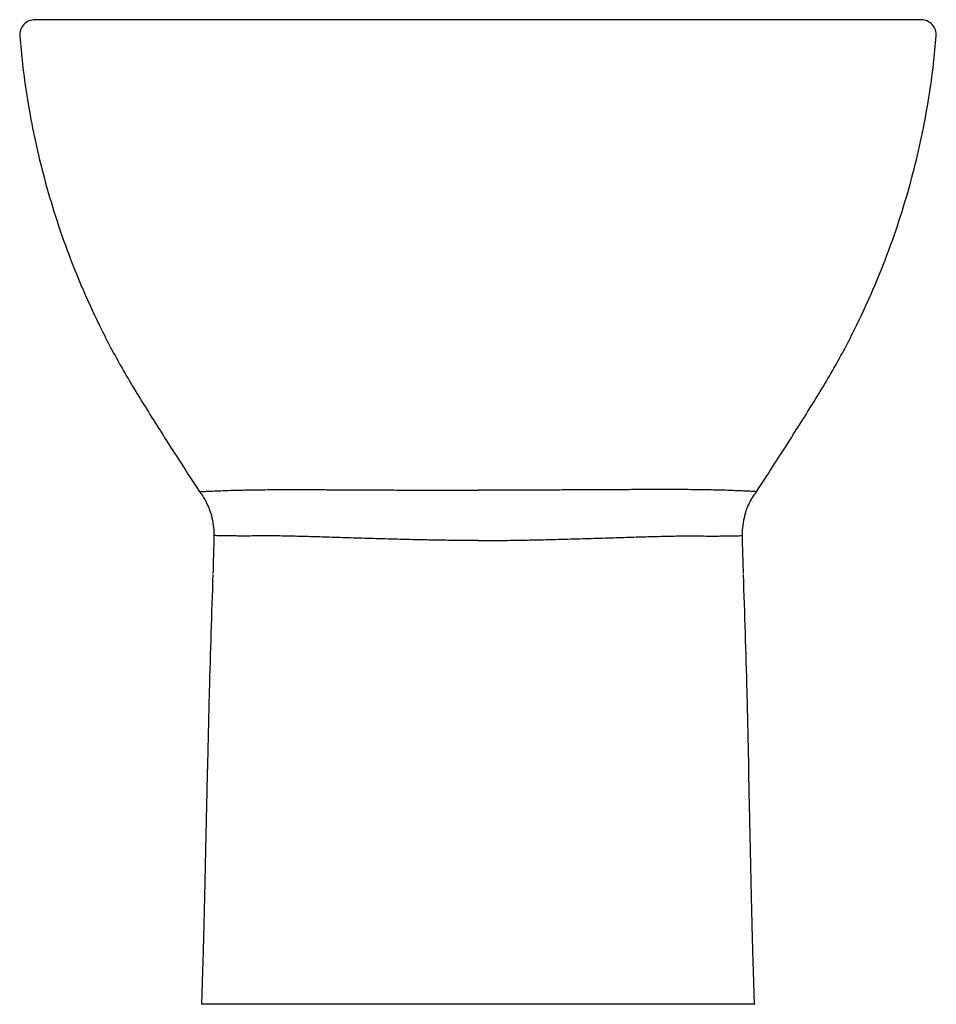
# Model space of a CAD drawing. Header units: millimetres. Extents: x 5031.808 to 5032.171, y 2421.511 to 2421.901.
import ezdxf

# ---------------------------------------------------------------- set-up
doc = ezdxf.new("R2010")
doc.units = ezdxf.units.MM
doc.layers.add('SANINDUSA', color=3, linetype='Continuous')

msp = doc.modelspace()

# ---------------------------------------------------------------- linework, layer by layer
at = {"layer": 'SANINDUSA'}
msp.add_line((5032.164624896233, 2421.900582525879), (5031.813514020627, 2421.900582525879), dxfattribs=at)
for centre, radius, start, end in [((5031.813513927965, 2421.894582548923), 0.005999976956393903, 89.99911516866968, 184.7704904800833), ((5032.164624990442, 2421.894582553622), 0.005999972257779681, 355.1249297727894, 90.00089963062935)]:
    msp.add_arc(centre, radius, start, end, dxfattribs=at)
for points, knots in [([(5031.80756421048, 2421.89409116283), (5031.807890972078, 2421.890403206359), (5031.808611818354, 2421.882267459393), (5031.810411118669, 2421.869517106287), (5031.812928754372, 2421.855642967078), (5031.816246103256, 2421.841224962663), (5031.820428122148, 2421.82632140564), (5031.825552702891, 2421.81099782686), (5031.831702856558, 2421.795326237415), (5031.838977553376, 2421.779387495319), (5031.847417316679, 2421.763239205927), (5031.857250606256, 2421.74715933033), (5031.867415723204, 2421.731041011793), (5031.874342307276, 2421.720329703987), (5031.878748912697, 2421.713580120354)], [0, 0, 0, 0, 0.05719068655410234, 0.1261644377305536, 0.1986345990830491, 0.2746373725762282, 0.3541559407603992, 0.4370782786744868, 0.5234401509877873, 0.6132972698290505, 0.7067197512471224, 0.8037244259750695, 0.9032861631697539, 1, 1, 1, 1]), ([(5032.099384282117, 2421.713585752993), (5032.103796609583, 2421.720329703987), (5032.110723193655, 2421.731041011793), (5032.120888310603, 2421.74715933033), (5032.130721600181, 2421.763239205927), (5032.139161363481, 2421.779387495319), (5032.146436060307, 2421.795326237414), (5032.152586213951, 2421.810997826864), (5032.157710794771, 2421.826321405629), (5032.161892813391, 2421.841224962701), (5032.165210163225, 2421.855642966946), (5032.167727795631, 2421.869517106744), (5032.169527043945, 2421.8822670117), (5032.170247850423, 2421.890402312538), (5032.17057457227, 2421.894089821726)], [0, 0, 0, 0, 0.09671450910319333, 0.1962769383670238, 0.2932822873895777, 0.3867054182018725, 0.4765631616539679, 0.5629256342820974, 0.6458485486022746, 0.7253676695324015, 0.8013709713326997, 0.8738416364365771, 0.9428158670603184, 1, 1, 1, 1]), ([(5031.878748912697, 2421.713580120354), (5031.879046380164, 2421.713201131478), (5031.879908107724, 2421.712103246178), (5031.881097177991, 2421.710108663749), (5031.882270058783, 2421.707624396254), (5031.882969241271, 2421.705892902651), (5031.883189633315, 2421.704980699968), (5031.883194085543, 2421.704962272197)], [0, 0, 0, 0, 0.1481809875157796, 0.4292625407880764, 0.7113598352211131, 0.9941690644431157, 1, 1, 1, 1]), ([(5031.878801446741, 2421.713620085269), (5031.878811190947, 2421.71362451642), (5031.878837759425, 2421.713636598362), (5031.879630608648, 2421.713690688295), (5031.88127550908, 2421.713779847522), (5031.883750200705, 2421.713893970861), (5031.887006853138, 2421.714029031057), (5031.891013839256, 2421.714168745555), (5031.895266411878, 2421.714285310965), (5031.899431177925, 2421.714370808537), (5031.90344135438, 2421.714421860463), (5031.907436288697, 2421.714442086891), (5031.911750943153, 2421.714449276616), (5031.91625929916, 2421.714451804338), (5031.921932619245, 2421.714445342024), (5031.928141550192, 2421.714430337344), (5031.934775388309, 2421.714406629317), (5031.94171437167, 2421.714374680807), (5031.948980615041, 2421.714335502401), (5031.956639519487, 2421.714293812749), (5031.963913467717, 2421.714258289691), (5031.970604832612, 2421.714231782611), (5031.976674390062, 2421.714215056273), (5031.982838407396, 2421.714206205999), (5031.986992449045, 2421.714210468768), (5031.98906945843, 2421.714212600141)], [0, 0, 0, 0, 0.03686943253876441, 0.1005279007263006, 0.1641867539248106, 0.2287324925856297, 0.293278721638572, 0.356859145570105, 0.4204397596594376, 0.4636262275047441, 0.5068226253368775, 0.5499261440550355, 0.5746283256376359, 0.6130545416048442, 0.6514806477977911, 0.6909540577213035, 0.7304272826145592, 0.7684683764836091, 0.8065050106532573, 0.8456863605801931, 0.8848668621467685, 0.9133888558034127, 0.9419104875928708, 0.9709554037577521, 1, 1, 1, 1]), ([(5032.099337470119, 2421.713620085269), (5032.099327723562, 2421.713624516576), (5032.099301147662, 2421.713636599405), (5032.098508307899, 2421.713690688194), (5032.096863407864, 2421.71377984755), (5032.094388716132, 2421.713893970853), (5032.091132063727, 2421.714029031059), (5032.087125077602, 2421.714168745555), (5032.082872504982, 2421.714285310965), (5032.078707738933, 2421.714370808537), (5032.07469756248, 2421.714421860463), (5032.070702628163, 2421.714442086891), (5032.066387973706, 2421.714449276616), (5032.0618796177, 2421.714451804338), (5032.056206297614, 2421.714445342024), (5032.049997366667, 2421.714430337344), (5032.04336352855, 2421.714406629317), (5032.036424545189, 2421.714374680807), (5032.029158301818, 2421.714335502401), (5032.021499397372, 2421.714293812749), (5032.014225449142, 2421.714258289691), (5032.007534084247, 2421.714231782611), (5032.001464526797, 2421.714215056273), (5031.995300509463, 2421.714206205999), (5031.991146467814, 2421.714210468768), (5031.98906945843, 2421.714212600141)], [0, 0, 0, 0, 0.03686729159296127, 0.1005259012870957, 0.1641848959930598, 0.2287307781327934, 0.2932771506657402, 0.3568577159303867, 0.4204384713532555, 0.4636250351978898, 0.5068215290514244, 0.5499251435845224, 0.5746273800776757, 0.6130536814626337, 0.6514798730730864, 0.6909533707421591, 0.7304266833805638, 0.7684678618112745, 0.8065045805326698, 0.845686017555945, 0.8848666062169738, 0.9133886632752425, 0.9419103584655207, 0.9709553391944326, 0.9999999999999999, 0.9999999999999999, 0.9999999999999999, 0.9999999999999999]), ([(5032.094959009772, 2421.704962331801), (5032.095207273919, 2421.705737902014), (5032.095735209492, 2421.707387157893), (5032.09686723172, 2421.709763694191), (5032.098085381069, 2421.711879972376), (5032.099006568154, 2421.713089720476), (5032.099384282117, 2421.713585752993)], [0, 0, 0, 0, 0.2503268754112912, 0.5323219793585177, 0.8082381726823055, 1, 1, 1, 1]), ([(5031.883168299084, 2421.704956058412), (5031.883268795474, 2421.704650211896), (5031.883722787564, 2421.703268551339), (5031.884299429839, 2421.700442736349), (5031.8843961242, 2421.697665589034), (5031.884444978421, 2421.696262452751)], [0, 0, 0, 0, 0.1233113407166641, 0.5570585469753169, 1, 1, 1, 1]), ([(5032.094971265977, 2421.704958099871), (5032.094870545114, 2421.704651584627), (5032.094416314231, 2421.703269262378), (5032.093839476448, 2421.700442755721), (5032.09374278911, 2421.697665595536), (5032.093693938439, 2421.696262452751)], [0, 0, 0, 0, 0.1235483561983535, 0.5571782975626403, 1, 1, 1, 1]), ([(5031.884444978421, 2421.696262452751), (5031.884419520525, 2421.695005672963), (5031.884358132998, 2421.691975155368), (5031.884232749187, 2421.686921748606), (5031.884107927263, 2421.683125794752), (5031.884047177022, 2421.681278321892)], [0, 0, 0, 0, 0.2667016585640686, 0.6431071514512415, 0.9999999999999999, 0.9999999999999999, 0.9999999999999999, 0.9999999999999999]), ([(5031.905426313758, 2421.696109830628), (5031.905224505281, 2421.696109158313), (5031.905022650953, 2421.696108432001), (5031.904623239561, 2421.696106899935), (5031.904028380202, 2421.696104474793), (5031.903446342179, 2421.696101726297), (5031.902299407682, 2421.696095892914), (5031.901557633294, 2421.696091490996), (5031.899400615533, 2421.696079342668), (5031.898054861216, 2421.696070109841), (5031.896176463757, 2421.696066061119), (5031.895574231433, 2421.696065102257), (5031.894417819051, 2421.696068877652), (5031.893864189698, 2421.696074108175), (5031.892803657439, 2421.696087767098), (5031.892295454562, 2421.696093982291), (5031.891326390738, 2421.696105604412), (5031.890865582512, 2421.696111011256), (5031.888679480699, 2421.69613667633), (5031.887307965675, 2421.696151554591), (5031.885312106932, 2421.696193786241), (5031.884688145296, 2421.696219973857), (5031.884444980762, 2421.696262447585)], [0, 0, 0, 0, 0.01562500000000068, 0.01562500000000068, 0.03125000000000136, 0.06250000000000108, 0.06250000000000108, 0.1250000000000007, 0.1250000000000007, 0.25, 0.25, 0.3124999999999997, 0.3124999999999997, 0.3749999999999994, 0.3749999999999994, 0.4374999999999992, 0.4374999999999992, 0.4999999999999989, 0.4999999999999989, 0.7499999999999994, 0.7499999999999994, 1, 1, 1, 1]), ([(5031.98906945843, 2421.694283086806), (5031.989069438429, 2421.694283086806), (5031.986455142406, 2421.694283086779), (5031.981218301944, 2421.694305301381), (5031.973431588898, 2421.694401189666), (5031.964919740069, 2421.694559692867), (5031.955822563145, 2421.694788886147), (5031.946364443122, 2421.695073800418), (5031.937441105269, 2421.695355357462), (5031.929174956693, 2421.695607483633), (5031.921639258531, 2421.695824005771), (5031.916126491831, 2421.695964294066), (5031.911823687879, 2421.69604025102), (5031.908618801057, 2421.696143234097), (5031.906256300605, 2421.696109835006), (5031.905426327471, 2421.696109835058), (5031.905426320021, 2421.696109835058)], [0, 0, 0, 0, 5.670040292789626e-07, 0.07411582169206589, 0.1483818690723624, 0.2225003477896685, 0.3212284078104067, 0.4203126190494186, 0.5190907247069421, 0.6187537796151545, 0.7187201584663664, 0.8183844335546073, 0.8659724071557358, 0.9329867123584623, 0.999999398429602, 0.9999999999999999, 0.9999999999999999, 0.9999999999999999, 0.9999999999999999]), ([(5031.98906945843, 2421.694283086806), (5031.98906947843, 2421.694283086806), (5031.991683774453, 2421.694283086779), (5031.996920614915, 2421.694305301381), (5032.004707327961, 2421.694401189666), (5032.01321917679, 2421.694559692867), (5032.022316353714, 2421.694788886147), (5032.031774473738, 2421.695073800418), (5032.04069781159, 2421.695355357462), (5032.048963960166, 2421.695607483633), (5032.056499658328, 2421.695824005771), (5032.062012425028, 2421.695964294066), (5032.06631522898, 2421.69604025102), (5032.069520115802, 2421.696143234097), (5032.071882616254, 2421.696109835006), (5032.072712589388, 2421.696109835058), (5032.072712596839, 2421.696109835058)], [0, 0, 0, 0, 5.670040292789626e-07, 0.07411582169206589, 0.1483818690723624, 0.2225003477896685, 0.3212284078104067, 0.4203126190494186, 0.5190907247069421, 0.6187537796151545, 0.7187201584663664, 0.8183844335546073, 0.8659724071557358, 0.9329867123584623, 0.999999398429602, 0.9999999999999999, 0.9999999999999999, 0.9999999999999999, 0.9999999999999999]), ([(5032.072712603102, 2421.696109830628), (5032.072914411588, 2421.696109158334), (5032.073116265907, 2421.696108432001), (5032.073515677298, 2421.696106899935), (5032.074110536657, 2421.696104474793), (5032.074692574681, 2421.696101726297), (5032.075839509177, 2421.696095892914), (5032.076581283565, 2421.696091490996), (5032.078738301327, 2421.696079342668), (5032.080084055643, 2421.696070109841), (5032.081962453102, 2421.696066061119), (5032.082564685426, 2421.696065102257), (5032.083721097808, 2421.696068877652), (5032.084274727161, 2421.696074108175), (5032.08533525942, 2421.696087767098), (5032.085843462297, 2421.696093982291), (5032.086812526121, 2421.696105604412), (5032.087273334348, 2421.696111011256), (5032.089459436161, 2421.69613667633), (5032.090830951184, 2421.696151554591), (5032.092826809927, 2421.696193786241), (5032.093450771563, 2421.696219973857), (5032.093693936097, 2421.696262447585)], [0, 0, 0, 0, 0.01562500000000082, 0.01562500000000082, 0.03125000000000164, 0.06250000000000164, 0.06250000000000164, 0.1250000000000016, 0.1250000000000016, 0.2500000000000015, 0.2500000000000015, 0.3125000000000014, 0.3125000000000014, 0.3750000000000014, 0.3750000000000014, 0.4375000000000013, 0.4375000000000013, 0.5000000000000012, 0.5000000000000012, 0.7500000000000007, 0.7500000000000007, 1, 1, 1, 1]), ([(5032.093693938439, 2421.696262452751), (5032.093719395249, 2421.695005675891), (5032.093780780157, 2421.691975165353), (5032.093906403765, 2421.686913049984), (5032.09403152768, 2421.683108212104), (5032.094092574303, 2421.68125187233)], [0, 0, 0, 0, 0.2662464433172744, 0.6420094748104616, 1, 1, 1, 1]), ([(5031.884032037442, 2421.680799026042), (5031.883523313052, 2421.665359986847), (5031.882674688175, 2421.63960546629), (5031.882098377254, 2421.613843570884), (5031.881867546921, 2421.603525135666)], [0, 0, 0, 0, 0.5994690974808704, 1, 1, 1, 1]), ([(5032.094106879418, 2421.680799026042), (5032.094615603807, 2421.665359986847), (5032.095464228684, 2421.63960546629), (5032.096040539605, 2421.613843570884), (5032.096271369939, 2421.603525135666)], [0, 0, 0, 0, 0.5994690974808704, 1, 1, 1, 1]), ([(5031.88183416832, 2421.603525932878), (5031.881811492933, 2421.602527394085), (5031.88175049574, 2421.599841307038), (5031.881661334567, 2421.595848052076), (5031.881574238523, 2421.591927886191), (5031.881513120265, 2421.589163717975), (5031.881468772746, 2421.587155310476), (5031.881430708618, 2421.58542978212), (5031.881388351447, 2421.583505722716), (5031.881339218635, 2421.581271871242), (5031.881278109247, 2421.578489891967), (5031.881199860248, 2421.574922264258), (5031.88109986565, 2421.570363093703), (5031.880977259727, 2421.564800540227), (5031.880830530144, 2421.558232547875), (5031.880656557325, 2421.550658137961), (5031.880450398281, 2421.542075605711), (5031.880202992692, 2421.532482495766), (5031.879906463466, 2421.521878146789), (5031.879664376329, 2421.51445830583), (5031.879537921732, 2421.510582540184)], [0, 0, 0, 0, 0.03158031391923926, 0.08495160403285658, 0.1263329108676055, 0.1557333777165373, 0.1725842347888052, 0.1904355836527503, 0.2110202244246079, 0.2343378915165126, 0.2622230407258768, 0.3006231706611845, 0.3499852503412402, 0.4102894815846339, 0.4815080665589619, 0.5636070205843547, 0.656547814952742, 0.760288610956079, 0.8747863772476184, 1, 1, 1, 1]), ([(5032.098600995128, 2421.510582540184), (5032.09847454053, 2421.51445830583), (5032.098232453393, 2421.521878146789), (5032.097935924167, 2421.532482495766), (5032.097688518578, 2421.542075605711), (5032.097482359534, 2421.550658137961), (5032.097308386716, 2421.558232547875), (5032.097161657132, 2421.564800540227), (5032.097039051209, 2421.570363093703), (5032.096939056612, 2421.574922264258), (5032.096860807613, 2421.578489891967), (5032.096799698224, 2421.581271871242), (5032.096750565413, 2421.583505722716), (5032.096708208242, 2421.58542978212), (5032.096670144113, 2421.587155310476), (5032.096625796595, 2421.589163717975), (5032.096564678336, 2421.591927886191), (5032.096477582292, 2421.595848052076), (5032.09638842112, 2421.599841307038), (5032.096327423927, 2421.602527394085), (5032.09630474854, 2421.603525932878)], [0, 0, 0, 0, 0.1252136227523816, 0.239711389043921, 0.3434521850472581, 0.4363929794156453, 0.518491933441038, 0.5897105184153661, 0.6500147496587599, 0.6993768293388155, 0.7377769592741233, 0.7656621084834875, 0.7889797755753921, 0.8095644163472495, 0.8274157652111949, 0.8442666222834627, 0.8736670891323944, 0.9150483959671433, 0.9684196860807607, 1, 1, 1, 1]), ([(5031.98906945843, 2421.510582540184), (5031.985287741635, 2421.510582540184), (5031.977712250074, 2421.510582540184), (5031.966499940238, 2421.510582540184), (5031.955568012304, 2421.510582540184), (5031.94508272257, 2421.510582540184), (5031.935150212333, 2421.510582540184), (5031.925712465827, 2421.510582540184), (5031.916867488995, 2421.510582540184), (5031.908705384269, 2421.510582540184), (5031.901790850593, 2421.510582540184), (5031.896059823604, 2421.510582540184), (5031.891369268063, 2421.510582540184), (5031.887436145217, 2421.510582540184), (5031.884224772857, 2421.510582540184), (5031.881923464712, 2421.510582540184), (5031.880497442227, 2421.510582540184), (5031.879755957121, 2421.510582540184), (5031.879501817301, 2421.510582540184), (5031.87953276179, 2421.510582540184), (5031.879546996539, 2421.510582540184)], [0, 0, 0, 0, 0.05828455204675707, 0.1167549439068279, 0.1750394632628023, 0.2332622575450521, 0.2916806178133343, 0.349953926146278, 0.4105729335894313, 0.4713419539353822, 0.531959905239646, 0.5833849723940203, 0.6349930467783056, 0.686601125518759, 0.7380262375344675, 0.7917554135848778, 0.8456148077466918, 0.8996900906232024, 0.953856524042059, 1, 1, 1, 1]), ([(5032.098625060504, 2421.510582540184), (5032.098644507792, 2421.510582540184), (5032.098728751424, 2421.510582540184), (5032.098672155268, 2421.510582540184), (5032.098192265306, 2421.510582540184), (5032.097046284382, 2421.510582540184), (5032.095076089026, 2421.510582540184), (5032.092214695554, 2421.510582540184), (5032.088631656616, 2421.510582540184), (5032.084279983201, 2421.510582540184), (5032.079194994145, 2421.510582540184), (5032.073384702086, 2421.510582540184), (5032.066902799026, 2421.510582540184), (5032.059806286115, 2421.510582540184), (5032.052139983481, 2421.510582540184), (5032.043911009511, 2421.510582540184), (5032.035157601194, 2421.510582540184), (5032.025972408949, 2421.510582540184), (5032.016692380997, 2421.510582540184), (5032.007429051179, 2421.510582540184), (5031.998287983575, 2421.510582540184), (5031.992140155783, 2421.510582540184), (5031.98906945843, 2421.510582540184)], [0, 0, 0, 0, 0.01673985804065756, 0.07251532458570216, 0.1282035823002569, 0.1836917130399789, 0.2390661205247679, 0.2904582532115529, 0.3420341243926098, 0.3936117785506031, 0.4450061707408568, 0.4963968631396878, 0.5479711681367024, 0.5995458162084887, 0.6509372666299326, 0.7025930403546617, 0.7544829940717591, 0.806336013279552, 0.8579412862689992, 0.9052611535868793, 0.9526801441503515, 1, 1, 1, 1])]:
    msp.add_open_spline(points, degree=3, knots=knots, dxfattribs=at)

doc.saveas('drawing.dxf')
